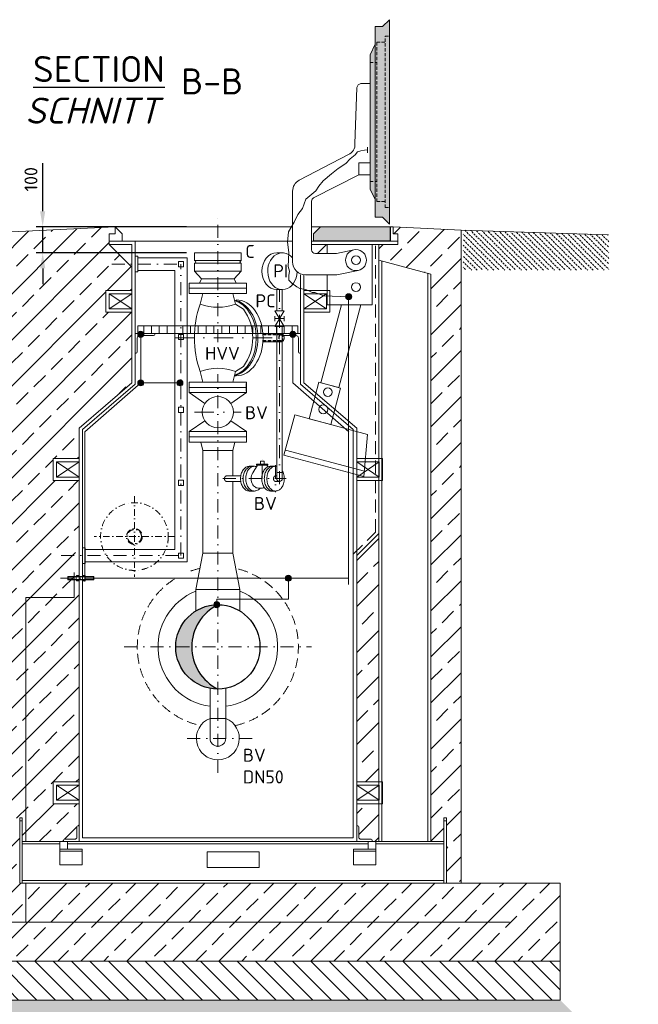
# Model space of a CAD drawing. Header units: millimetres. Extents: x -89243 to 29100, y -5468 to 8855.
# Tile 22 of 23: x 24115 to 26493, y -1216 to 2567. Entities that reach past the tile are written whole.
import ezdxf

# ---------------------------------------------------------------- set-up
doc = ezdxf.new("R2010")
doc.units = ezdxf.units.MM
doc.header["$MEASUREMENT"] = 0
for name, pattern in [('HIDDEN', [0.375, 0.25, -0.125]), ('STRICHPUNKT2', [0.5, 0.25, -0.125, 0, -0.125]), ('VERDECKT2', [0.1875, 0.125, -0.0625])]:
    doc.linetypes.add(name, pattern=pattern)
for name, color, linetype, lineweight in [('HO1N2-D50', 4, 'Continuous', 18), ('P------T7', 7, 'Continuous', 18), ('P-BS----Bem', 7, 'Continuous', 18), ('P-DERDUNG', 7, 'Continuous', 18), ('P-MS020', 7, 'Continuous', 30), ('P-MS025', 7, 'Continuous', 30), ('P-MS100', 7, 'Continuous', 35), ('P-MS250', 190, 'Continuous', 35), ('P-SSLEIX', 7, 'STRICHPUNKT2', 18), ('Verz. Bandstahl 30x3_5mm auf Putz', 1, 'GRENZE2', 18), ('Verz. Bandstahl 30x3_5mm im Beton', 5, 'GRENZE1', 18)]:
    doc.layers.add(name, color=color, linetype=linetype, lineweight=lineweight)
doc.styles.get("Standard").update_dxf_attribs({"font": 'isocpeur.ttf'})
doc.linetypes.add('GRENZE1', pattern='A,6.35,-2.54,[133,ltypeshp.shx,S=2.54,R=0,X=-2.54,Y=0],-2.54,25.4', length=36.83)
doc.linetypes.add('GRENZE2', pattern='A,6.35,-2.54,[132,ltypeshp.shx,S=2.54,R=0,X=-2.54,Y=0],-2.54,25.4', length=36.83)
doc.dimstyles.new('Kopie von ISO-25', dxfattribs={"dimscale": 20, "dimtxt": 2.5, "dimasz": 3, "dimexe": 1.25, "dimexo": 0.625, "dimgap": 1, "dimtad": 1, "dimtxsty": 'Standard', "dimcen": 2.5, "dimadec": 0, "dimazin": 0, "dimtfac": 1, "dimtmove": 0, "dimatfit": 1, "dimfxl": 0, "dimarcsym": 0})
pattern_1 = [(45, (25452.97, 1.5), (-88.388, 88.388), []), (45, (25541.36, 1.5), (-88.388, 88.388), [62.5, -31.25])]

# ---------------------------------------------------------------- blocks, each defined once
blk = doc.blocks.new('*D8')
at = {"layer": 'Defpoints', "color": 0, "lineweight": 0, "transparency": 16777216}
for p in [(24203.8, 1771.2), (24877, 1771.2), (24877, 1671.2)]:
    blk.add_point(p, dxfattribs=at)
at = {"layer": 'P-BS----Bem', "color": 0, "lineweight": -2, "transparency": 16777216}
for p, q in [((24203.8, 1831.2), (24203.8, 2016.2)), ((24757, 1771.2), (24178.8, 1771.2)), ((24203.8, 1671.2), (24203.8, 1771.2)), ((24757, 1671.2), (24178.8, 1671.2)), ((24203.8, 1611.2), (24203.8, 1551.2))]:
    blk.add_line(p, q, dxfattribs=at)
at = {"layer": 'P-BS----Bem', "color": 0, "lineweight": 0, "transparency": 16777216}
for points in [[(24193.8, 1831.2), (24213.8, 1831.2), (24203.8, 1771.2)], [(24193.8, 1611.2), (24213.8, 1611.2), (24203.8, 1671.2)]]:
    blk.add_solid(points, dxfattribs=at)
at = {"layer": 'P-BS----Bem', "color": 0, "transparency": 16777216, "insert": (24158.8, 1953.7), "char_height": 50, "attachment_point": 5, "rotation": 90}
blk.add_mtext('100', dxfattribs=at)

msp = doc.modelspace()

# ---------------------------------------------------------------- hatches: boundary and pattern name
at = {"lineweight": 0}
h = msp.add_hatch(color=253, dxfattribs=at)
h.dxf.hatch_style = 1
h.paths.add_polyline_path([(25535.987, 2566.871), (25509.487, 2540.371), (25481.987, 2540.371), (25481.987, 1807.586), (25509.487, 1807.586), (25535.987, 1781.086)])
h = msp.add_hatch(color=253, dxfattribs=at)
h.dxf.hatch_style = 1
h.paths.add_polyline_path([(25481.987, 2472.479), (25461.987, 2432.479), (25461.987, 1915.479), (25481.987, 1875.479)])
at = {"lineweight": 9}
h = msp.add_hatch(dxfattribs=at)
h.set_pattern_fill('ANSI33', color=256, scale=500)
h.set_pattern_definition([(45, (24876.97, 360.69), (-88.388, 88.388), []), (45, (24965.36, 360.69), (-88.388, 88.388), [62.5, -31.25])])
h.paths.add_polyline_path([(24343.473, 796.788), (24243.673, 796.788), (24243.673, 880.688), (24343.473, 880.688), (24343.473, 998.167), (24546.473, 1172.167), (24546.473, 1442.688), (24446.673, 1442.688), (24446.673, 1526.588), (24546.473, 1526.588), (24546.473, 1616.388), (24459.673, 1703.188), (24459.673, 1716.188), (24459.673, 1743.688), (24482.081, 1743.688), (24482.081, 1771.188), (23942.173, 1744.188), (23942.173, -749.812), (23561.173, -749.812), (23561.173, -1049.812), (26192.773, -1049.812), (26192.773, -749.812), (25811.773, -749.812), (25811.773, 1758.111), (25550.273, 1771.188), (25550.273, 1743.688), (25569.273, 1743.688), (25569.273, 1716.188), (25569.273, 1703.188), (25495.473, 1703.188), (25495.473, 1643.188), (25695.473, 1589.598), (25695.473, -589.812), (25745.473, -589.812), (25745.473, -499.812), (25755.473, -499.812), (25755.473, -749.812), (25745.473, -749.812), (24125.473, -749.812), (24115.473, -749.812), (24115.473, -499.812), (24125.473, -499.812), (24125.473, -589.812), (24283.473, -589.812), (24283.473, -585.812, -0.41421356), (24287.473, -581.812), (24327.473, -581.812, 0.41421356), (24335.473, -573.812), (24335.473, -533.812, -0.41421356), (24339.473, -529.812), (24343.473, -529.812), (24343.473, -445.112), (24243.673, -445.112), (24243.673, -361.212), (24343.473, -361.212), (24343.473, 515.776), (24332.7, 515.776), (24332.7, 520.188), (24299.973, 520.188), (24299.973, 532.188), (24332.7, 532.188), (24332.7, 536.6), (24343.473, 536.6)])
at = {"lineweight": 0}
h = msp.add_hatch(color=253, dxfattribs=at)
h.dxf.hatch_style = 1
h.paths.add_polyline_path([(25539.273, 1717.188), (25244.366, 1717.188), (25244.366, 1743.688), (25271.866, 1771.188), (25539.273, 1771.188)])
at = {"lineweight": 13}
h = msp.add_hatch(dxfattribs=at)
h.set_pattern_fill('BETON_UNBEWEHRT', color=256, scale=60, angle=90, pattern_type=2)
h.set_pattern_definition([(135, (26231.902, 1691.627), (-10.6066, -10.6066), [7.5, -3.75])])
h.paths.add_polyline_path([(26379.773, 1730.182), (26378.173, 1730.182), (26378.173, 1740.337), (25819.773, 1757.86), (25819.773, 1604.182), (26379.773, 1604.182), (26379.773, 1685.182)])
at = {"lineweight": 9}
h = msp.add_hatch(dxfattribs=at)
h.set_pattern_fill('ANSI33', color=256, scale=500)
h.set_pattern_definition(pattern_1)
h.paths.add_polyline_path([(25495.473, 592.803), (25410.473, 507.803), (25410.473, -361.212), (25495.473, -361.212)])
h = msp.add_hatch(color=256)
h.dxf.hatch_style = 1
h.paths.add_polyline_path([(24876.973, 319.138, 0.41421356), (24715.023, 157.188), (24776.851, 157.188, -0.28415541)])
h = msp.add_hatch(color=256)
h.dxf.hatch_style = 1
h.paths.add_polyline_path([(24776.851, 157.188), (24715.023, 157.188, 0.41421356), (24876.973, -4.762, -0.28415541)])
h = msp.add_hatch(dxfattribs=at)
h.set_pattern_fill('ANSI33', color=256, scale=500)
h.set_pattern_definition(pattern_1)
h.paths.add_polyline_path([(25495.473, -445.112), (25410.473, -445.112), (25410.473, -529.812), (25414.473, -529.812, -0.41421356), (25418.473, -533.812), (25418.473, -573.812, 0.41421356), (25426.473, -581.812), (25466.473, -581.812, -0.41421356), (25470.473, -585.812), (25470.473, -589.812), (25495.473, -589.812)])
h = msp.add_hatch(dxfattribs=at)
h.set_pattern_fill('ANSI31', color=256, scale=400, angle=90)
h.set_pattern_definition([(135, (25308.973, -1124.81), (-35.3553, -35.3553), [])])
h.paths.add_polyline_path([(23561.173, -1049.812), (26192.773, -1049.812), (26192.773, -1199.812), (23561.173, -1199.812)])
h = msp.add_hatch(dxfattribs=at)
h.set_pattern_fill('GRAVEL', color=256, scale=50)
h.set_pattern_definition([(228.0128, (24912.9733, -1299.812), (-400, -450), [6.7268, -665.9544]), (184.96974, (24908.4733, -1304.812), (600, 50), [11.5434, -1142.7962]), (132.51045, (24896.9733, -1305.812), (500, -550), [8.1394, -805.8016]), (267.27369, (24877.4733, -1318.312), (50, 1000), [10.5119, -1040.6779]), (292.83365, (24876.9733, -1328.812), (-250, 600), [10.30775, -1020.4687]), (357.27369, (24880.9733, -1338.312), (-1000, 50), [10.5119, -1040.6779]), (37.69424, (24891.4733, -1338.8121), (-650, -500), [13.90145, -1376.2424]), (72.25533, (24902.4733, -1330.3121), (350, 1100), [13.1244, -1299.3161]), (121.42957, (24906.4733, -1317.812), (-400, 650), [10.5475, -1044.2037]), (175.23636, (24900.9733, -1308.812), (550, -50), [12.0416, -590.0381]), (222.39744, (24888.9733, -1307.8121), (-600, -550), [15.5724, -1541.66875]), (138.81407, (24926.9733, -1318.812), (-350, 300), [5.315, -526.1922]), (171.46923, (24922.9733, -1315.312), (650, -100), [10.11185, -1001.0756]), (225, (24912.973, -1313.812), (-6e-15, -50), [7.071, -63.6396]), (203.1986, (24909.4733, -1307.812), (250, 100), [3.8079, -376.9808]), (291.8014, (24905.973, -1309.312), (-50, 150), [5.3851, -263.8731]), (30.96376, (24907.973, -1314.312), (150, 100), [8.7464, -282.8011]), (161.565, (24915.473, -1309.812), (100, -50), [6.3245, -151.7893]), (16.38954, (24876.9733, -1309.312), (500, 150), [8.86, -877.1423]), (70.34618, (24885.4733, -1306.812), (-200, -550), [7.433, -735.8704]), (293.1986, (24915.4733, -1299.812), (-100, 250), [7.6158, -373.1729]), (343.61046, (24918.4733, -1306.812), (-500, 150), [8.86, -877.1423]), (339.44395, (24876.9733, -1340.312), (-250, 100), [8.544, -418.6562]), (294.77514, (24884.9733, -1343.312), (-250, 550), [7.1589, -708.7322]), (66.8014, (24915.9733, -1349.812), (100, 250), [7.6158, -373.1729]), (17.35402, (24918.9733, -1342.812), (-650, -200), [8.38155, -829.7712]), (69.44395, (24891.4733, -1349.812), (-100, -250), [4.272, -422.9282]), (101.3099, (24912.973, -1349.812), (-50, 200), [2.5495, -252.4015]), (165.96376, (24912.473, -1347.312), (150, -50), [10.3078, -195.8475]), (186.009, (24902.4733, -1344.812), (500, 50), [9.5525, -945.6962]), (303.6901, (24907.973, -1318.812), (-50, 100), [7.2111, -173.0665]), (353.15723, (24911.9733, -1324.8121), (850, -100), [12.5897, -1246.3781]), (60.9454, (24924.4733, -1326.312), (-200, -350), [5.1478, -509.6337]), (90, (24926.973, -1321.81), (-50, 50), [3, -47]), (120.25644, (24901.4733, -1343.312), (200, -350), [6.9462, -687.676]), (48.0128, (24897.9733, -1337.312), (400, 450), [13.4536, -659.2276]), (0, (24906.973, -1327.31), (50, 50), [13, -37]), (325.30485, (24919.9733, -1327.312), (500, -350), [7.9057, -782.6637]), (254.0546, (24926.4733, -1331.812), (-50, -200), [7.2801, -356.7254]), (207.64598, (24924.4733, -1338.812), (-950, -500), [11.85325, -1173.4737]), (175.42608, (24913.9733, -1344.3121), (-650, 50), [12.53995, -1241.4537])])
h.paths.add_polyline_path([(26192.773, -1199.812), (23561.173, -1199.812), (23261.173, -1499.812), (26492.773, -1499.812)])
at = {"layer": 'Verz. Bandstahl 30x3_5mm auf Putz', "lineweight": 0, "ltscale": 3}
h = msp.add_hatch(color=1, dxfattribs=at)
h.dxf.hatch_style = 1
edge = h.paths.add_edge_path()
edge.add_arc((25379.698, 1502.422), 11.607, 90, 450)
h = msp.add_hatch(color=1, dxfattribs=at)
h.dxf.hatch_style = 1
edge = h.paths.add_edge_path()
edge.add_arc((24580.711, 1358.018), 11.607, 90, 450)
h = msp.add_hatch(color=1, dxfattribs=at)
h.dxf.hatch_style = 1
edge = h.paths.add_edge_path()
edge.add_arc((25165.147, 1358.018), 11.607, 90, 450, ccw=False)
h = msp.add_hatch(color=1, dxfattribs=at)
h.dxf.hatch_style = 1
edge = h.paths.add_edge_path()
edge.add_arc((24580.711, 1171.602), 11.607, 90, 450)
h = msp.add_hatch(color=1, dxfattribs=at)
h.dxf.hatch_style = 1
edge = h.paths.add_edge_path()
edge.add_arc((24731.279, 1171.602), 11.607, 90, 450)
h = msp.add_hatch(color=1, dxfattribs=at)
h.dxf.hatch_style = 1
edge = h.paths.add_edge_path()
edge.add_arc((25148.179, 421.188), 11.607, 90, 450)
h = msp.add_hatch(color=1, dxfattribs=at)
h.dxf.hatch_style = 1
edge = h.paths.add_edge_path()
edge.add_arc((24872.929, 319.138), 11.607, 90, 450)

# ---------------------------------------------------------------- linework, layer by layer
at = {"linetype": 'HIDDEN', "lineweight": 0, "ltscale": 50}
for p, q in [((25519.677, 1844.939), (25519.677, 2503.019)), ((25519.677, 2503.019), (25535.987, 2503.019)), ((25487.687, 1867.789), (25487.687, 2480.169)), ((25487.687, 2480.169), (25519.677, 2480.169)), ((25461.987, 2402.479), (25487.687, 2402.479)), ((25461.987, 1945.479), (25487.687, 1945.479)), ((25487.687, 1867.789), (25519.677, 1867.789)), ((25519.677, 1844.939), (25535.987, 1844.939))]:
    msp.add_line(p, q, dxfattribs=at)
at = {"color": 1, "lineweight": 0}
msp.add_line((25480.987, 2491.479), (25481.987, 2491.479), dxfattribs=at)
at = {"lineweight": 0}
for p, q in [((25481.987, 2472.479), (25481.987, 1875.479)), ((24482.081, 1771.188), (23942.173, 1744.188)), ((24482.081, 1743.688), (24459.673, 1743.688)), ((24459.673, 1743.688), (24459.673, 1716.188)), ((24482.081, 1771.188), (24509.581, 1743.688)), ((24482.081, 1771.188), (24482.081, 1743.688)), ((24482.081, 1771.188), (25164.237, 1771.188)), ((24509.581, 1743.688), (24509.581, 1716.188)), ((25237.126, 1771.188), (25271.866, 1771.188)), ((25540.273, 1771.188), (25540.273, 1716.188)), ((25540.273, 1771.188), (25550.273, 1771.188)), ((25550.273, 1771.188), (25550.273, 1743.688)), ((25550.273, 1771.188), (25811.773, 1758.111)), ((25550.273, 1743.688), (25569.273, 1743.688)), ((25569.273, 1743.688), (25569.273, 1716.188)), ((25811.773, 1758.111), (25811.773, -749.812)), ((26378.173, 1740.337), (25811.773, 1758.111)), ((24459.673, 1703.188), (24459.673, 1716.188)), ((24459.673, 1716.188), (24559.473, 1716.188)), ((24546.473, 1703.188), (24459.673, 1703.188)), ((24459.673, 1703.188), (24546.473, 1616.388)), ((24546.473, 1172.167), (24546.473, 1703.188)), ((24559.473, 1716.188), (25164.237, 1716.188)), ((24559.473, 1166.188), (24559.473, 1716.188)), ((25569.273, 1716.188), (25237.126, 1716.188)), ((25237.126, 1703.188), (25569.273, 1703.188)), ((25495.473, 592.803), (25495.473, 1703.188)), ((25569.273, 1703.188), (25569.273, 1716.188)), ((24786.973, 1671.188), (24966.973, 1671.188)), ((24786.973, 1641.188), (24786.973, 1671.188)), ((24966.973, 1641.188), (24966.973, 1671.188)), ((25103.102, 1671.289), (25125.011, 1671.289)), ((24569.473, 1652.013), (24759.473, 1652.013)), ((24759.473, 483.713), (24759.473, 1652.013)), ((24786.973, 1641.188), (24966.973, 1641.188)), ((24786.973, 1631.188), (24966.973, 1631.188)), ((24786.973, 1631.188), (24786.973, 1601.188)), ((24966.973, 1601.188), (24966.973, 1631.188)), ((25506.773, 1640.16), (25506.773, -589.812)), ((24569.473, 1603.713), (24711.173, 1603.713)), ((24711.173, 1603.713), (24711.173, 532.013)), ((24786.973, 1601.188), (24966.973, 1601.188)), ((25684.173, -589.812), (25684.173, 1592.626)), ((24986.973, 1555.188), (24766.973, 1555.188)), ((24766.973, 1515.188), (24766.973, 1555.188)), ((24814.473, 1571.188), (24939.473, 1571.188)), ((24986.973, 1515.188), (24986.973, 1555.188)), ((24459.673, 1455.688), (24546.473, 1513.588)), ((24459.673, 1513.588), (24546.473, 1455.688)), ((24986.973, 1535.188), (24766.973, 1535.188)), ((24986.973, 1515.188), (24766.973, 1515.188)), ((24819.823, 1515.188), (24808.721, 1473.752)), ((24934.123, 1515.188), (24945.226, 1473.752)), ((25125.011, 1529.875), (25103.102, 1529.875)), ((25103.407, 1529.875), (25103.407, 1448.273)), ((25124.707, 1529.875), (25124.707, 1448.273)), ((24975.067, 1454.688), (24945.226, 1473.752)), ((25096.057, 1448.273), (25132.057, 1388.273)), ((25096.057, 1388.273), (25132.057, 1448.273)), ((25096.057, 1448.273), (25132.057, 1448.273)), ((25096.057, 1428.273), (25096.057, 1408.273)), ((25096.057, 1418.273), (25132.057, 1418.273)), ((25132.057, 1428.273), (25132.057, 1408.273)), ((24591.973, 1361.188), (24591.973, 1391.188)), ((24621.973, 1361.188), (24621.973, 1391.188)), ((24651.973, 1361.188), (24651.973, 1391.188)), ((24681.973, 1361.188), (24681.973, 1391.188)), ((24711.973, 1361.188), (24711.973, 1391.188)), ((24741.973, 1361.188), (24741.973, 1391.188)), ((24771.973, 1361.188), (24771.973, 1391.188)), ((24801.973, 1361.188), (24801.973, 1391.188)), ((24831.973, 1361.188), (24831.973, 1391.188)), ((24861.973, 1361.188), (24861.973, 1391.188)), ((24891.973, 1361.188), (24891.973, 1391.188)), ((24921.973, 1361.188), (24921.973, 1391.188)), ((24951.973, 1361.188), (24951.973, 1391.188)), ((24981.973, 1361.188), (24981.973, 1391.188)), ((25011.973, 1361.188), (25011.973, 1391.188)), ((25041.973, 1361.188), (25041.973, 1391.188)), ((25071.973, 1361.188), (25071.973, 1391.188)), ((25096.057, 1388.273), (25132.057, 1388.273)), ((25101.973, 1361.188), (25101.973, 1391.188)), ((25103.407, 1388.273), (25103.407, 803.598)), ((25124.707, 1388.273), (25124.707, 803.598)), ((25131.973, 1361.188), (25131.973, 1391.188)), ((25161.973, 1361.188), (25161.973, 1391.188)), ((25121.653, 1359.688), (25050.396, 1359.688)), ((25121.653, 1329.688), (25050.396, 1329.688)), ((24819.823, 1174.188), (24808.721, 1215.624)), ((24934.123, 1174.188), (24945.226, 1215.624)), ((24975.067, 1234.688), (24945.226, 1215.624)), ((24766.973, 1174.188), (24986.973, 1174.188)), ((24766.973, 1174.188), (24766.973, 1169.188)), ((24986.973, 1174.188), (24986.973, 1169.188)), ((24546.473, 1172.167), (24343.473, 998.167)), ((24559.473, 1166.188), (24356.473, 992.188)), ((24766.973, 1139.188), (24766.973, 1169.188)), ((24766.973, 1154.188), (24986.973, 1154.188)), ((24766.973, 1134.188), (24766.973, 1139.188)), ((24986.973, 1134.188), (24986.973, 1139.188)), ((24766.973, 1134.188), (24827.4, 1092.988)), ((24766.973, 1134.188), (24986.973, 1134.188)), ((24926.547, 1092.988), (24986.973, 1134.188)), ((24827.4, 1025.388), (24766.973, 984.188)), ((24986.973, 984.188), (24926.547, 1025.388)), ((24343.473, 998.167), (24343.473, -589.812)), ((24356.473, 992.188), (24356.473, -576.812)), ((24766.973, 984.188), (24986.973, 984.188)), ((24766.973, 944.188), (24766.973, 984.188)), ((24986.973, 944.188), (24986.973, 984.188)), ((24766.973, 964.188), (24986.973, 964.188)), ((24986.973, 944.188), (24766.973, 944.188)), ((24819.823, 912.188), (24811.249, 944.188)), ((24934.123, 912.188), (24819.823, 912.188)), ((24934.123, 912.188), (24942.698, 944.188)), ((25136.328, 913.413), (25439.99, 832.047)), ((25040.444, 871.199), (25040.444, 859.252)), ((25054.735, 871.199), (25040.444, 871.199)), ((25054.735, 871.199), (25054.735, 859.252)), ((24256.673, 809.788), (24343.473, 867.688)), ((24256.673, 867.688), (24343.473, 809.788)), ((25017.63, 851.108), (24997.832, 851.108)), ((25017.63, 851.102), (24997.832, 851.102)), ((25011.247, 826.377), (25029.836, 855.738)), ((25025.677, 859.252), (25069.502, 859.252)), ((25025.677, 859.252), (25025.677, 855.738)), ((25025.677, 855.738), (25069.502, 855.738)), ((25069.536, 849.114), (25065.343, 855.738)), ((25069.502, 859.252), (25069.502, 855.738)), ((25098.414, 851.102), (25078.616, 851.102)), ((24965.097, 814.248), (24910.128, 814.248)), ((25103.407, 814.248), (25098.414, 814.248)), ((25124.707, 826.771), (25103.407, 826.771)), ((24965.094, 792.985), (24909.386, 793)), ((25114.057, 792.948), (25098.212, 792.952)), ((25017.63, 756.108), (24997.832, 756.108)), ((25098.948, 756.108), (25079.149, 756.108)), ((25410.473, 507.803), (25495.473, 592.803)), ((24366.473, 532.013), (24711.173, 532.013)), ((25397.473, -576.812), (25397.473, 513.188)), ((25410.473, -589.812), (25410.473, 507.803)), ((24366.473, 483.713), (24759.473, 483.713)), ((24792.823, 377.188), (24961.123, 377.188)), ((24792.823, 377.188), (24792.823, 295.559)), ((24961.123, 377.188), (24961.123, 295.559)), ((24846.823, -118.312), (24846.823, -1.931)), ((24907.123, -118.312), (24907.123, -1.931)), ((24846.823, -118.312), (24907.123, -118.312)), ((24846.823, -194.312), (24846.823, -118.312)), ((24907.123, -118.312), (24907.123, -194.312)), ((24256.673, -432.112), (24343.473, -374.212)), ((24256.673, -374.212), (24343.473, -432.112)), ((25410.473, -432.112), (25497.273, -374.212)), ((25410.473, -374.212), (25497.273, -432.112)), ((24115.473, -511.312), (24125.473, -511.312)), ((25745.473, -511.312), (25755.473, -511.312)), ((24125.473, -599.312), (24269.473, -599.312)), ((24299.473, -599.312), (25454.473, -599.312)), ((24343.473, -589.812), (25410.473, -589.812)), ((24356.473, -576.812), (25397.473, -576.812)), ((25484.473, -599.312), (25745.473, -599.312)), ((24269.473, -627.812), (24355.473, -627.812)), ((25484.473, -627.812), (25398.473, -627.812)), ((24125.473, -740.312), (25745.473, -740.312)), ((25755.473, -749.812), (26192.773, -749.812)), ((26192.773, -749.812), (26192.773, -1049.812)), ((23561.173, -1049.812), (26192.773, -1049.812))]:
    msp.add_line(p, q, dxfattribs=at)
at = {"color": 253, "lineweight": 0}
for p, q in [((25294.273, 1703.188), (25259.401, 1668.315)), ((25194.473, 1586.315), (25194.473, 1166.188)), ((25207.473, 1172.167), (25207.473, 1586.315)), ((25207.473, 1455.688), (25294.273, 1513.588)), ((25207.473, 1513.588), (25294.273, 1455.688)), ((25397.473, 992.188), (25194.473, 1166.188)), ((25410.473, 998.167), (25207.473, 1172.167)), ((25397.473, 992.188), (25397.473, 513.188)), ((25410.473, 998.167), (25410.473, 507.803)), ((25410.473, 809.788), (25497.273, 867.688)), ((25410.473, 867.688), (25497.273, 809.788))]:
    msp.add_line(p, q, dxfattribs=at)
at = {"linetype": 'HIDDEN', "lineweight": 0, "ltscale": 200}
for p, q in [((25482.473, 598.188), (25482.473, 1703.188)), ((25397.473, 513.188), (25482.473, 598.188))]:
    msp.add_line(p, q, dxfattribs=at)
at = {"color": 3}
msp.add_line((24947.704, 1198.688), (24940.688, 1198.688), dxfattribs=at)
at = {"lineweight": 0}
for points in [[(25509.487, 1807.586), (25481.987, 1807.586), (25481.987, 1875.479), (25461.987, 1915.479), (25461.987, 2432.479), (25481.987, 2472.479), (25481.987, 2540.371), (25509.487, 2540.371), (25535.987, 2566.871), (25535.987, 1781.086)], [(25461.987, 1970.95), (25418.178, 1970.95), (25418.178, 2016.466), (25461.987, 2016.466)], [(25539.273, 1717.188), (25244.366, 1717.188), (25244.366, 1743.688), (25271.866, 1771.188), (25539.273, 1771.188)], [(24569.473, 1657.863), (24559.473, 1657.863), (24559.473, 1597.863), (24569.473, 1597.863)], [(24725.325, 1637.862), (24745.322, 1637.862), (24745.322, 1617.865), (24725.325, 1617.865)], [(25495.473, -589.812), (25695.473, -589.812), (25695.473, 1589.598), (25495.473, 1643.188)], [(24459.673, 1513.588), (24546.473, 1513.588), (24546.473, 1455.688), (24459.673, 1455.688)], [(24569.473, 1361.188), (25184.473, 1361.188), (25184.473, 1391.188), (24569.473, 1391.188)], [(24725.325, 1357.862), (24745.322, 1357.862), (24745.322, 1337.865), (24725.325, 1337.865)], [(25311.425, 1011.434), (25227.39, 1033.952), (25264.918, 1174.011), (25348.954, 1151.494)], [(24725.325, 1077.862), (24745.322, 1077.862), (24745.322, 1057.865), (24725.325, 1057.865)], [(25131.151, 894.095), (25438.316, 811.79), (25451.715, 973.844), (25172.562, 1048.643)], [(24256.673, 867.688), (24343.473, 867.688), (24343.473, 809.788), (24256.673, 809.788)], [(24725.325, 797.862), (24745.322, 797.862), (24745.322, 777.865), (24725.325, 777.865)], [(24366.473, 477.863), (24356.473, 477.863), (24356.473, 537.863), (24366.473, 537.863)], [(24725.325, 517.862), (24745.322, 517.862), (24745.322, 497.865), (24725.325, 497.865)], [(24792.823, 377.188), (24819.823, 517.188), (24934.123, 517.188), (24961.123, 377.188)], [(24256.673, -374.212), (24343.473, -374.212), (24343.473, -432.112), (24256.673, -432.112)], [(25497.273, -374.212), (25410.473, -374.212), (25410.473, -432.112), (25497.273, -432.112)], [(24115.473, -749.812), (24125.473, -749.812), (24125.473, -499.812), (24115.473, -499.812)], [(25755.473, -749.812), (25745.473, -749.812), (25745.473, -499.812), (25755.473, -499.812)], [(24125.473, -749.812), (25745.473, -749.812), (25745.473, -589.812), (24125.473, -589.812)], [(24299.473, -589.812), (24269.473, -589.812), (24269.473, -619.812), (24299.473, -619.812)], [(25454.473, -589.812), (25484.473, -589.812), (25484.473, -619.812), (25454.473, -619.812)], [(24269.473, -679.812), (24355.473, -679.812), (24355.473, -619.812), (24269.473, -619.812)], [(24835.473, -629.812), (25035.473, -629.812), (25035.473, -689.812), (24835.473, -689.812)], [(25484.473, -679.812), (25398.473, -679.812), (25398.473, -619.812), (25484.473, -619.812)], [(23561.173, -1049.812), (26192.773, -1049.812), (26192.773, -1199.812), (23561.173, -1199.812)]]:
    msp.add_lwpolyline(points, close=True, dxfattribs=at)
for points in [[(25461.987, 1996.243), (25461.987, 2321.215), (25426.469, 2321.215, 0.34121994), (25411.479, 2306.742), (25403.873, 2090.279, -0.31609315), (25378.904, 2048.734), (25189.237, 1950.777, 0.26794919), (25164.237, 1907.476), (25164.237, 1636.315, 0.41421356), (25214.237, 1586.315), (25334.227, 1586.315), (25416.211, 1603.647)], [(25399.54, 1682.505), (25332.418, 1668.315), (25252.126, 1668.315, -0.41421356), (25237.126, 1683.315), (25237.126, 1869.307, -0.26794919), (25244.626, 1882.297), (25418.178, 1970.95)], [(24997.832, 851.108, 0.06866224), (24991.279, 850.195, 0.06400849), (24984.978, 847.492, 0.05686055), (24979.171, 843.102, 0.04959469), (24974.082, 837.195, 0.04355112), (24969.905, 829.997, 0.03913513), (24966.801, 821.785, 0.036313), (24964.89, 812.874, 0.03494805), (24964.244, 803.608, 0.03494805), (24964.89, 794.341, 0.036313), (24966.801, 785.43, 0.03913513), (24969.905, 777.218, 0.04355112), (24974.082, 770.02, 0.04959469), (24979.171, 764.113, 0.05686055), (24984.978, 759.723, 0.06400849), (24991.279, 757.02, 0.06866224), (24997.832, 756.108, 0.06866224)], [(25007.731, 851.108, 0.06866224), (25001.178, 850.195, 0.06400849), (24994.878, 847.492, 0.05686055), (24989.071, 843.102, 0.04959469), (24983.981, 837.195, 0.04355112), (24979.804, 829.997, 0.03913513), (24976.7, 821.785, 0.036313), (24974.789, 812.874, 0.03494805), (24974.144, 803.608, 0.03494805), (24974.789, 794.341, 0.036313), (24976.7, 785.43, 0.03913513), (24979.804, 777.218, 0.04355112), (24983.981, 770.02, 0.04959469), (24989.071, 764.113, 0.05686055), (24994.878, 759.723, 0.06400849), (25001.178, 757.02, 0.06866224), (25007.731, 756.108, 0.06866224)], [(25038.505, 766.394, -0.02609998), (25035.676, 763.546, -0.05707538), (25029.865, 759.371, -0.06395348), (25023.593, 756.862, -0.06816938), (25017.097, 756.114, -0.06776384), (25010.621, 757.154, -0.06294303), (25004.408, 759.943, -0.0558697), (24998.694, 764.377, -0.04878707), (24993.693, 770.288, -0.04292611), (24989.593, 777.454, -0.03864822), (24986.549, 785.605, -0.03591343), (24984.675, 794.433, -0.03458998), (24984.043, 803.608, -0.03458998), (24984.675, 812.782, -0.03591343), (24986.549, 821.611, -0.03864822), (24989.593, 829.762, -0.04292611), (24993.693, 836.927, -0.04878707), (24998.694, 842.839, -0.0558697), (25004.408, 847.272, -0.06294303), (25010.621, 850.062, -0.06776384), (25017.097, 851.102, -0.06816938), (25023.593, 850.353, -0.0234018), (25025.963, 849.621, -0.0234018)], [(25079.149, 851.108, 0.06866224), (25072.596, 850.195, 0.06400849), (25066.296, 847.492, 0.05686055), (25060.489, 843.102, 0.04959469), (25055.399, 837.195, 0.04355112), (25051.222, 829.997, 0.03913513), (25048.118, 821.785, 0.036313), (25046.207, 812.874, 0.03494805), (25045.562, 803.608, 0.03494805), (25046.207, 794.341, 0.036313), (25048.118, 785.43, 0.03913513), (25051.222, 777.218, 0.04355112), (25055.399, 770.02, 0.04959469), (25060.489, 764.113, 0.05686055), (25066.296, 759.723, 0.06400849), (25072.596, 757.02, 0.06866224), (25079.149, 756.108, 0.06866224)], [(25089.048, 851.108, 0.06866224), (25082.496, 850.195, 0.06400849), (25076.195, 847.492, 0.05686055), (25070.388, 843.102, 0.04959469), (25065.298, 837.195, 0.04355112), (25061.121, 829.997, 0.03913513), (25058.018, 821.785, 0.036313), (25056.106, 812.874, 0.03494805), (25055.461, 803.608, 0.03494805), (25056.106, 794.341, 0.036313), (25058.018, 785.43, 0.03913513), (25061.121, 777.218, 0.04355112), (25065.298, 770.02, 0.04959469), (25070.388, 764.113, 0.05686055), (25076.195, 759.723, 0.06400849), (25082.496, 757.02, 0.06866224), (25089.048, 756.108, 0.06866224)], [(25132.469, 803.598, -0.07947921), (25129.609, 784.217, -0.03923867), (25126.384, 776.208, -0.04377831), (25122.125, 769.229, -0.04988072), (25116.994, 763.546, -0.05707538), (25111.183, 759.371, -0.06395348), (25104.911, 756.862, -0.06816938), (25098.414, 756.114, -0.06776384), (25091.938, 757.154, -0.06294303), (25085.726, 759.943, -0.0558697), (25080.011, 764.377, -0.04878707), (25075.01, 770.288, -0.04292611), (25070.91, 777.454, -0.03864822), (25067.866, 785.605, -0.03591343), (25065.993, 794.433, -0.03458998), (25065.36, 803.608, -0.03458998), (25065.993, 812.782, -0.03591343), (25067.866, 821.611, -0.03864822), (25070.91, 829.762, -0.04292611), (25075.01, 836.927, -0.04878707), (25080.011, 842.839, -0.0558697), (25085.726, 847.272, -0.06294303), (25091.938, 850.062, -0.06776384), (25098.414, 851.102, -0.05212056), (25103.407, 850.688, -0.05212056)], [(25124.707, 834.093, -0.01877487), (25126.384, 831.008, -0.03923867), (25129.609, 822.998, -0.07956059), (25132.469, 803.598)], [(24910.128, 814.248, 0.06866286), (24908.659, 814.043, 0.0640089), (24907.246, 813.437, 0.0568607), (24905.944, 812.453, 0.04959462), (24904.803, 811.128, 0.04355092), (24903.867, 809.514, 0.03913485), (24903.171, 807.673, 0.03631269), (24902.742, 805.675, 0.03494773), (24902.597, 803.598, 0.03494773), (24902.742, 801.52, 0.03631269), (24903.171, 799.522, 0.03913485), (24903.867, 797.681, 0.04355092), (24904.803, 796.067, 0.04959462), (24905.944, 794.742, 0.0568607), (24907.246, 793.758, 0.0640089), (24908.659, 793.152, 0.06866286), (24910.128, 792.948, 0.06866286)], [(25011.446, 826.692, 0.14890878), (25004.759, 803.608)], [(25024.815, 768.933, -0.14379987), (25011.957, 779.736, -0.15474929), (25004.759, 803.608)], [(25098.414, 814.248, 0.06866286), (25096.945, 814.043, 0.0640089), (25095.532, 813.437, 0.0568607), (25094.231, 812.453, 0.04959462), (25093.089, 811.128, 0.04355092), (25092.153, 809.514, 0.03913485), (25091.457, 807.673, 0.03631269), (25091.028, 805.675, 0.03494773), (25090.884, 803.598, 0.03494773), (25091.028, 801.52, 0.03631269), (25091.457, 799.522, 0.03913485), (25092.153, 797.681, 0.04355092), (25093.089, 796.067, 0.04959462), (25094.231, 794.742, 0.0568607), (25095.532, 793.758, 0.0640089), (25096.945, 793.152, 0.06866286), (25098.414, 792.948, 0.06866286)]]:
    msp.add_lwpolyline(points, format="xyb", dxfattribs=at)
for points in [[(25296.472, 1586.315), (25296.472, 1471.688), (25470.472, 1471.688), (25470.472, 1703.188), (25296.472, 1703.188), (25296.472, 1668.315)], [(24786.973, 1601.188), (24814.473, 1571.188), (24806.973, 1555.188)], [(24966.973, 1601.188), (24939.473, 1571.188), (24946.973, 1555.188)], [(24546.473, 1526.588), (24446.673, 1526.588), (24446.673, 1442.688), (24546.473, 1442.688)], [(25426.985, 1471.688), (25341.71, 1153.435), (25272.163, 1172.07), (25352.445, 1471.688)], [(24934.123, 814.248), (24934.123, 912.188), (24819.823, 912.188), (24819.823, 517.188), (24934.123, 517.188), (24934.123, 792.993)], [(24343.473, 880.688), (24243.673, 880.688), (24243.673, 796.788), (24343.473, 796.788)], [(24343.473, -361.212), (24243.673, -361.212), (24243.673, -445.112), (24343.473, -445.112)], [(25410.473, -361.212), (25510.273, -361.212), (25510.273, -445.112), (25410.473, -445.112)]]:
    msp.add_lwpolyline(points, dxfattribs=at)
at = {"color": 253, "lineweight": 0}
for points in [[(25207.473, 1526.588), (25307.273, 1526.588), (25307.273, 1442.688), (25207.473, 1442.688)], [(25410.473, 880.688), (25510.273, 880.688), (25510.273, 796.788), (25410.473, 796.788)]]:
    msp.add_lwpolyline(points, dxfattribs=at)
for points in [[(25294.273, 1513.588), (25207.473, 1513.588), (25207.473, 1455.688), (25294.273, 1455.688)], [(25497.273, 867.688), (25410.473, 867.688), (25410.473, 809.788), (25497.273, 809.788)]]:
    msp.add_lwpolyline(points, close=True, dxfattribs=at)
at = {"lineweight": 0}
for points in [[(24576.473, 1353.188), (24629.973, 1353.188, 0.41421356), (24634.473, 1357.688), (24634.473, 1361.188), (24559.473, 1361.188), (24559.473, 1361.188), (24559.473, 1361.188), (24559.473, 1286.188), (24562.973, 1286.188, 0.41421356), (24567.473, 1290.688), (24567.473, 1344.188, -0.41421356)], [(25177.473, 1353.188), (25123.973, 1353.188, -0.41421356), (25119.473, 1357.688), (25119.473, 1361.188), (25194.473, 1361.188), (25194.473, 1361.188), (25194.473, 1361.188), (25194.473, 1286.188), (25190.973, 1286.188, -0.41421356), (25186.473, 1290.688), (25186.473, 1344.188, 0.41421356)], [(24343.473, -529.812), (24343.473, -589.812), (24283.473, -589.812), (24283.473, -585.812, -0.41421356), (24287.473, -581.812), (24327.473, -581.812, 0.41421356), (24335.473, -573.812), (24335.473, -533.812, -0.41421356), (24339.473, -529.812)], [(25410.473, -529.812), (25410.473, -589.812), (25470.473, -589.812), (25470.473, -585.812, 0.41421356), (25466.473, -581.812), (25426.473, -581.812, -0.41421356), (25418.473, -573.812), (25418.473, -533.812, 0.41421356), (25414.473, -529.812)]]:
    msp.add_lwpolyline(points, format="xyb", close=True, dxfattribs=at)
for centre, radius in [((25407.876, 1643.076), 40.301), ((25407.876, 1643.076), 17.066), ((25407.876, 1539.463), 17.066), ((25299.72, 1135.821), 17.066), ((24876.973, 1059.188), 60), ((25282.029, 1069.798), 17.066)]:
    msp.add_circle(centre, radius, dxfattribs=at)
at = {"lineweight": 25}
msp.add_circle((24876.973, 157.188), 161.95, dxfattribs=at)
at = {"lineweight": 0}
for centre, radius, start, end in [((24786.973, 1636.188), 5, 270, 90), ((24966.973, 1636.188), 5, 90, 270), ((25180.825, 1344.688), 393.852, 160.870939, 199.129061), ((24876.973, 1663.648), 201.789, 250.230508, 289.769492), ((24825.36, 1344.688), 185.775, 323.692831, 36.307169), ((24876.973, 1025.728), 201.789, 70.230508, 109.769492), ((25114.057, 803.598), 10.65, 180, 0), ((24876.973, 157.188), 230, 111.461107, 262.467592), ((24876.973, 157.188), 230, 277.532408, 68.538893), ((24876.973, -194.312), 82.5, 111.435559, 68.564441), ((24876.973, -194.312), 30.15, 180, 0)]:
    msp.add_arc(centre, radius, start, end, dxfattribs=at)
at = {"lineweight": 25}
msp.add_arc((24957.891, 157.188), 181.04, 116.548856, 243.451144, dxfattribs=at)
at = {"lineweight": 0, "extrusion": (0, 0, -1)}
for centre, major_axis, ratio, start_param, end_param in [((25103.102, 1600.582), (0, -70.707), 0.80009102, 0, 3.14159265), ((25125.011, 1600.582), (0, -70.707), 0.80009102, 4.74223406, 10.19094344), ((24927.905, 1344.688), (0, 146), 0.70710678, 0.12722397, 3.01436869), ((24921.541, 1344.688), (0, 146), 0.70710678, 0.19376368, 2.94782897), ((24947.704, 1344.688), (0, 146), 0.70710678, 0, 3.14159265), ((25121.653, 1344.688), (0, -15), 0.70710678, 3.14159265, 6.28318531), ((25037.046, 777.386), (-21.816, 1.454), 0.49970124, 3.70071395, 5.27388569)]:
    msp.add_ellipse(centre, major_axis=major_axis, ratio=ratio, start_param=start_param, end_param=end_param, dxfattribs=at)
at = {"layer": 'HO1N2-D50', "lineweight": 0}
msp.add_line((25452.069, 2077.038), (25452.069, 2055.953), dxfattribs=at)
msp.add_lwpolyline([(25379.698, 1502.422), (25284.475, 1505.978), (25249.651, 1518.526), (25239.856, 1518.526), (25223.532, 1527.035), (25213.738, 1530.298), (25191.972, 1534.649), (25180.001, 1540.087), (25161.501, 1554.226), (25149.53, 1566.19), (25149.53, 1584.679), (25151.706, 1600.994), (25147.699, 1618.396), (25149.604, 1671.889), (25144.355, 1712.73), (25148.479, 1752.447), (25169.849, 1789.541), (25184.47, 1818.391), (25201.767, 1841.358), (25215.588, 1877.966), (25254.004, 1908.79), (25264.887, 1927.28), (25282.299, 1947.945), (25313.859, 1975.135), (25338.889, 1995.8), (25368.272, 2014.29), (25385.685, 2031.692), (25404.185, 2048.006), (25413.98, 2058.882), (25425.951, 2063.233), (25440.098, 2065.408), (25452.069, 2066.496)], dxfattribs=at)
at = {"layer": 'P-DERDUNG', "color": 7, "ltscale": 200}
for p, q in [((24301.173, 427.188), (24299.973, 425.988)), ((24299.973, 416.388), (24299.973, 425.988)), ((24299.973, 416.388), (24301.173, 415.188)), ((24301.173, 427.188), (24398.773, 427.188)), ((24301.173, 427.188), (24301.173, 415.188)), ((24332.7, 413.379), (24332.7, 428.997)), ((24342.752, 426.394), (24333.422, 426.394)), ((24343.473, 428.997), (24343.473, 413.379)), ((24356.473, 428.997), (24356.473, 413.379)), ((24357.195, 426.394), (24366.525, 426.394)), ((24367.246, 413.379), (24367.246, 428.997)), ((24398.773, 427.188), (24398.773, 415.188)), ((24398.773, 427.188), (24399.973, 425.988)), ((24399.973, 416.388), (24398.773, 415.188)), ((24399.973, 416.388), (24399.973, 425.988)), ((24398.773, 415.188), (24301.173, 415.188)), ((24342.752, 415.982), (24333.422, 415.982)), ((24357.195, 415.982), (24366.525, 415.982))]:
    msp.add_line(p, q, dxfattribs=at)
at = {"layer": 'P-DERDUNG', "color": 7, "linetype": 'HIDDEN', "ltscale": 10}
for p, q in [((24398.773, 425.988), (24299.973, 425.988)), ((24299.973, 416.388), (24398.773, 416.388))]:
    msp.add_line(p, q, dxfattribs=at)
at = {"layer": 'P-DERDUNG', "color": 7, "ltscale": 200}
for points in [[(24333.422, 431.6), (24342.752, 431.6)], [(24366.525, 431.6), (24357.195, 431.6)], [(24342.752, 410.776), (24333.422, 410.776)], [(24357.195, 410.776), (24366.525, 410.776)]]:
    msp.add_lwpolyline(points, dxfattribs=at)
for centre, radius, start, end in [((24337.758, 428.997), 5.057, 149.0201, 210.97991), ((24351.846, 421.188), 19.146, 164.2218, 195.77825), ((24338.416, 428.997), 5.057, 329.0201, 30.9799), ((24324.327, 421.188), 19.146, 344.2217, 15.7782), ((24361.53, 428.997), 5.057, 149.0201, 210.9799), ((24375.619, 421.188), 19.146, 164.2218, 195.7783), ((24362.189, 428.997), 5.057, 329.02009, 30.9799), ((24348.1, 421.188), 19.146, 344.22175, 15.7782), ((24337.758, 413.379), 5.057, 149.0201, 210.97992), ((24338.416, 413.379), 5.057, 329.0201, 30.9799), ((24361.53, 413.379), 5.057, 149.0201, 210.9799), ((24362.189, 413.379), 5.057, 329.02008, 30.9799)]:
    msp.add_arc(centre, radius, start, end, dxfattribs=at)
at = {"layer": 'P-MS025', "color": 0, "linetype": 'VERDECKT2', "lineweight": 25, "ltscale": 100}
for p, q in [((25119.178, 1356.188), (25050.621, 1356.188)), ((25119.178, 1333.188), (25050.621, 1333.188))]:
    msp.add_line(p, q, dxfattribs=at)
at = {"layer": 'P-MS025', "color": 0, "linetype": 'VERDECKT2', "lineweight": 25, "ltscale": 100, "extrusion": (0, 0, -1)}
msp.add_ellipse((25119.178, 1344.688), major_axis=(0, -11.5), ratio=0.70710678, dxfattribs=at)
at = {"layer": 'P-MS100', "color": 0, "linetype": 'STRICHPUNKT2', "lineweight": 18, "ltscale": 300}
for p, q in [((24710.973, 1344.688), (25152.627, 1344.688)), ((24786.973, 1059.188), (24966.973, 1059.188))]:
    msp.add_line(p, q, dxfattribs=at)
at = {"layer": 'P-MS100', "color": 0, "linetype": 'VERDECKT2', "lineweight": 25, "ltscale": 300}
msp.add_line((24986.973, 1139.188), (24986.973, 1169.188), dxfattribs=at)
at = {"layer": 'P-MS250', "color": 0, "linetype": 'VERDECKT2', "lineweight": 0, "ltscale": 300}
for start, end in [(102.760961, 112.311669), (282.359023, 77.239039), (122.54421, 257.640977)]:
    msp.add_arc((24876.973, 157.188), 309.5, start, end, dxfattribs=at)
at = {"layer": 'P-SSLEIX', "color": 7, "linetype": 'STRICHPUNKT2', "ltscale": 200}
for p, q in [((24876.973, 1327.872), (24876.973, 1816.188)), ((25114.057, 782.011), (25114.057, 1529.875)), ((25047.589, 803.602), (25047.589, 885.606)), ((25098.414, 855.307), (25098.414, 751.908)), ((24272.51, 421.188), (24426.832, 421.188))]:
    msp.add_line(p, q, dxfattribs=at)
at = {"layer": 'P-SSLEIX', "color": 7, "linetype": 'STRICHPUNKT2', "lineweight": 0, "ltscale": 200}
for p, q in [((24469.473, 1627.863), (24735.323, 1627.863)), ((24735.323, 507.863), (24735.323, 1627.863)), ((24876.973, -326.812), (24876.973, 1205.245)), ((24896.307, 803.598), (25139.968, 803.598)), ((24275.355, 507.863), (24735.323, 507.863)), ((24517.473, 157.188), (25236.473, 157.188)), ((25009.473, -194.312), (24744.473, -194.312))]:
    msp.add_line(p, q, dxfattribs=at)
at = {"layer": 'P-SSLEIX', "color": 7, "linetype": 'STRICHPUNKT2', "ltscale": 100}
for p, q in [((24556.473, 736.338), (24556.473, 426.038)), ((24711.623, 581.188), (24401.323, 581.188))]:
    msp.add_line(p, q, dxfattribs=at)
for radius in [130.15, 30.15, 27.25]:
    msp.add_circle((24556.473, 581.188), radius, dxfattribs=at)
at = {"layer": 'Verz. Bandstahl 30x3_5mm auf Putz', "color": 1, "lineweight": 0, "ltscale": 3}
for p, q in [((25379.698, 396.883), (25379.698, 1502.422)), ((24580.711, 1171.602), (24580.711, 1358.018)), ((25165.147, 1171.602), (25165.147, 1358.018)), ((24365.487, 983.856), (24580.711, 1171.602)), ((24580.711, 1171.602), (24731.279, 1171.602)), ((25380.371, 983.856), (25165.147, 1171.602)), ((24365.487, 407.94), (24365.487, 983.856)), ((24365.487, 421.188), (25379.698, 421.188)), ((25148.179, 421.188), (25148.179, 340.339)), ((25148.179, 340.339), (24872.929, 340.339)), ((24872.929, 340.339), (24872.929, 319.138))]:
    msp.add_line(p, q, dxfattribs=at)
at = {"layer": 'Verz. Bandstahl 30x3_5mm auf Putz', "color": 1, "linetype": 'Continuous', "lineweight": 0, "ltscale": 3}
for centre in [(25379.698, 1502.422), (24580.711, 1358.018), (25165.147, 1358.018), (24580.711, 1171.602), (24731.279, 1171.602), (25148.179, 421.188), (24872.929, 319.138)]:
    msp.add_circle(centre, 11.607, dxfattribs=at)
at = {"layer": 'Verz. Bandstahl 30x3_5mm im Beton', "ltscale": 5}
for p, q in [((24325.38, 443.568), (24325.38, 346.902)), ((24325.38, 346.902), (24138.779, 346.902)), ((24138.779, 346.902), (24138.779, -589.812)), ((24138.779, -749.812), (24138.779, -899.812)), ((25998.229, -899.812), (23747.629, -899.812))]:
    msp.add_line(p, q, dxfattribs=at)

# ---------------------------------------------------------------- texts
at = {"layer": 'P------T7', "color": 0, "linetype": 'Continuous', "lineweight": 25, "char_height": 100, "attachment_point": 7}
for s, insert in [('{\\LSECTION}', (24167.201, 2327.303)), ('{\\fISOCPEUR|b0|i1|c0|p34;SCHNITT}', (24136.828, 2167.519))]:
    msp.add_mtext(s, dxfattribs=dict(at, insert=insert))
at = {"layer": 'P------T7', "color": 0, "insert": (24736.019, 2379.604), "char_height": 100, "attachment_point": 1}
msp.add_mtext('B-B', dxfattribs=at)
at = {"layer": 'P-MS020', "color": 0}
for s, p in [('PI', (25089.593, 1576.93)), ('PC', (25021.426, 1461.618))]:
    msp.add_text(s, height=50, dxfattribs=at).set_placement(p)
at = {"layer": 'P-MS100', "color": 0}
for s, p in [('C', (24982.789, 1651.597)), ('BV', (24981.511, 1032.059)), ('BV', (25015.919, 683.091))]:
    msp.add_text(s, height=50, dxfattribs=at).set_placement(p)
at = {"layer": 'P-MS100'}
msp.add_text('HVV', height=50, dxfattribs=at).set_placement((24827.944, 1259.976))
at = {"layer": 'P-MS100', "color": 0, "insert": (24973.469, -233.939), "char_height": 50, "width": 150, "attachment_point": 1}
msp.add_mtext('BV {\\C7;DN50}', dxfattribs=at)

# ---------------------------------------------------------------- dimensions: what is measured, and where the dimension line sits
at = {"layer": 'P-BS----Bem', "color": 0}
dim = msp.add_linear_dim(base=(24203.821, 1771.188), p1=(24876.973, 1671.188), p2=(24876.973, 1771.188), angle=90, dimstyle='Kopie von ISO-25', override={"dimexo": 6, "dimsah": 1}, dxfattribs=at)
dim.commit()
dim.dimension.update_dxf_attribs({"geometry": '*D8', "text_midpoint": (24203.821, 1953.688), "dimtype": 160})

doc.saveas('drawing.dxf')
